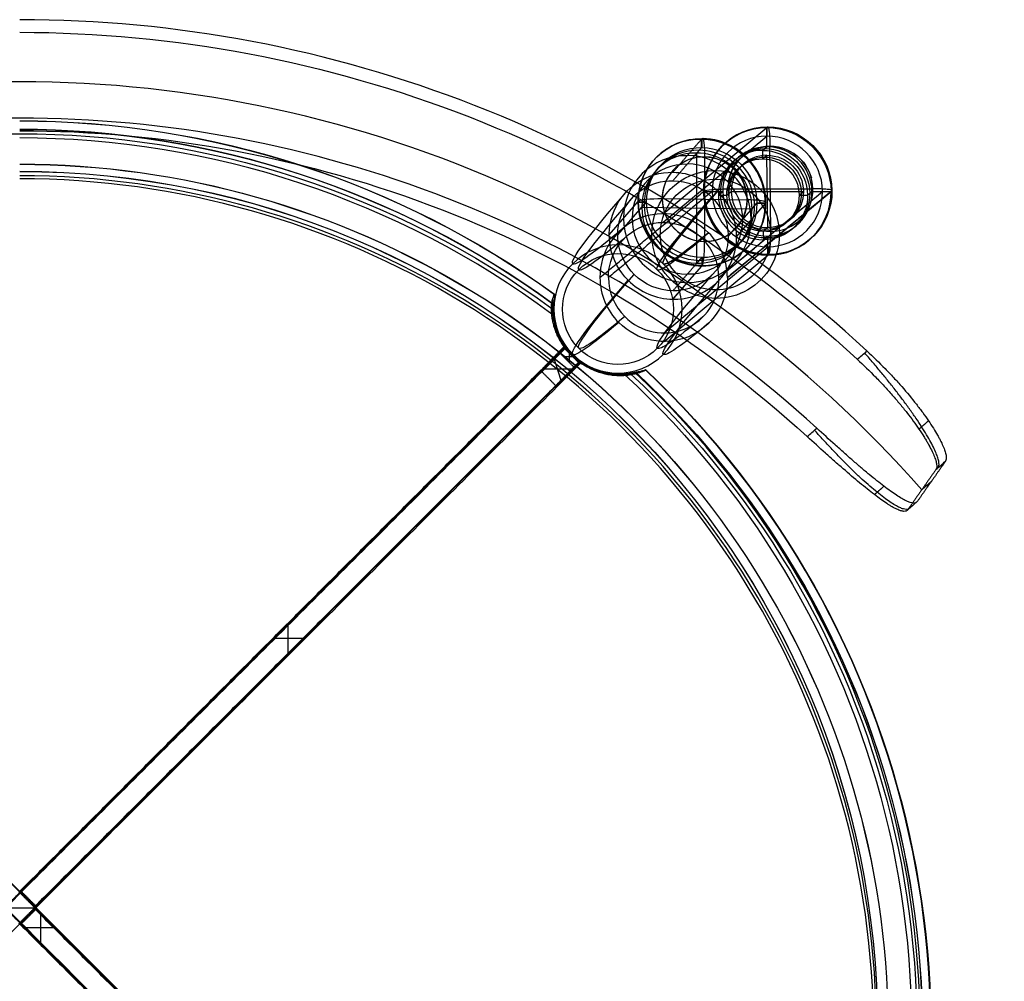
# Model space of a CAD drawing. Header units: millimetres. Extents: x -231 to 231, y -225 to 225.
# Tile 4 of 4: x 0 to 231, y 0 to 225. Entities that reach past the tile are written whole.
import ezdxf

# ---------------------------------------------------------------- set-up
doc = ezdxf.new("R2010")
doc.units = ezdxf.units.MM
doc.layers.add('Défaut', color=7, linetype='Continuous', true_color=0x000000)

msp = doc.modelspace()

# ---------------------------------------------------------------- linework, layer by layer
at = {"layer": 'Défaut'}
for p, q in [((150.64, 179.69, 243.34), (174.91, 199.87, 8.72)), ((175.1, 200.04, 6.73), (174.89, 199.87, 8.71)), ((174.94, 195.39, 8.33), (174.89, 199.87, 8.71)), ((174.91, 199.87, 8.72), (174.93, 197.88, 8.55)), ((150.65, 177.7, 243.18), (174.93, 197.88, 8.55)), ((159.54, 197.21, 736.98), (159.55, 195.23, 737.24)), ((159.68, 197.21, 736.97), (159.68, 195.23, 737.23)), ((158.56, 168.15, 730.76), (158.55, 193.93, 727.37)), ((173.91, 194.54, 18.24), (174.94, 195.39, 8.33)), ((173.91, 194.54, 18.24), (174.94, 195.39, 8.33)), ((173.91, 194.54, 18.24), (173.93, 192.54, 18.07)), ((175.85, 175.56, -0.34), (175.66, 195.49, 1.35)), ((160.35, 193.03, 743.53), (160.36, 173.2, 746.14)), ((173.93, 192.54, 18.07), (174.96, 193.4, 8.16)), ((175.12, 176.46, 6.72), (174.96, 193.4, 8.16)), ((160.32, 185.08, 3.92), (160.12, 184.91, 5.9)), ((160.12, 184.93, 5.9), (162.11, 184.93, 6.11)), ((160.12, 184.91, 5.9), (164.6, 184.92, 6.36)), ((163.57, 184.07, 16.27), (164.6, 184.92, 6.36)), ((163.7, 164.75, 243.41), (187.97, 184.93, 8.78)), ((165.56, 184.07, 16.48), (166.58, 184.92, 6.57)), ((165.69, 164.75, 243.62), (189.96, 184.93, 8.99)), ((165.69, 164.75, 243.62), (189.96, 184.93, 8.99)), ((165.81, 185.52, -0.52), (185.7, 185.53, 1.54)), ((166.58, 184.92, 6.57), (183.49, 184.94, 8.32)), ((182.47, 184.08, 18.23), (183.49, 184.94, 8.32)), ((184.46, 184.09, 18.44), (185.48, 184.94, 8.52)), ((185.48, 184.94, 8.52), (189.96, 184.94, 8.99)), ((187.97, 184.93, 8.78), (189.96, 184.93, 8.99)), ((190.17, 185.11, 7.01), (189.96, 184.94, 8.99)), ((138.04, 174.78, 681.48), (144.78, 182.56, 740.59)), ((140.02, 174.75, 681.26), (146.76, 182.53, 740.37)), ((144.89, 182.68, 741.58), (144.78, 182.55, 740.59)), ((144.78, 182.55, 740.59), (146.76, 182.52, 740.37)), ((144.78, 182.41, 740.61), (146.77, 182.4, 740.39)), ((145.64, 181.23, 730.52), (146.76, 182.52, 740.37)), ((150.42, 183.26, 745.95), (170.29, 182.97, 743.72)), ((163.57, 184.07, 16.27), (165.56, 184.07, 16.48)), ((165.86, 174.37, 678.36), (172.6, 182.15, 737.47)), ((167.85, 174.34, 678.14), (174.59, 182.12, 737.25)), ((171.48, 180.86, 727.62), (172.6, 182.15, 737.47)), ((172.6, 182.27, 737.46), (174.59, 182.26, 737.23)), ((172.6, 182.15, 737.47), (174.59, 182.12, 737.25)), ((174.7, 182.25, 738.23), (174.59, 182.12, 737.25)), ((182.47, 184.08, 18.23), (184.46, 184.09, 18.44)), ((145.64, 181.23, 730.52), (171.48, 180.86, 727.62)), ((174.1, 175.61, 16.63), (174.12, 173.61, 16.46)), ((174.12, 173.61, 16.46), (175.14, 174.47, 6.55)), ((175.19, 169.98, 6.17), (175.14, 174.47, 6.55)), ((150.88, 151.79, 240.97), (175.15, 171.98, 6.34)), ((175.15, 171.98, 6.34), (175.17, 169.98, 6.17)), ((150.9, 149.8, 240.8), (175.17, 169.98, 6.17)), ((159.69, 169.45, 740.62), (159.69, 167.46, 740.88)), ((159.81, 169.45, 740.6), (159.83, 167.46, 740.86)), ((175.39, 170.15, 4.19), (175.19, 169.98, 6.17)), ((175.39, 170.15, 4.19), (175.19, 169.98, 6.17)), ((152.94, 159.69, 681.77), (159.68, 167.46, 740.88)), ((163.7, 164.75, 243.41), (167.85, 168.2, 203.3)), ((-127.63, 148.47, 434.15), (141.08, -120.27, 434.15)), ((127.63, 148.47, 434.15), (0.18, 21.01, 434.15)), ((127.63, 148.43, 431.83), (131.16, 144.9, 431.83)), ((128.69, 144.87, 450.87), (128.69, 147.7, 450.82)), ((124.99, 146.1, 449.13), (126.72, 140.71, 446.66)), ((127.27, 146.29, 450.84), (130.1, 146.29, 450.84)), ((129.23, 146.5, 412.83), (129.56, 146.83, 450.83)), ((-131.16, 144.94, 434.21), (137.54, -123.8, 434.21)), ((131.16, 144.94, 434.21), (3.71, 17.47, 434.21)), ((122.36, 143.41, 445.45), (129.35, 143.41, 450.33)), ((213.47, 117.07, 728.99), (211.18, 115.06, 728.96)), ((212.62, 115.87, 720.14), (212.03, 116.27, 737.82)), ((62.84, 76.81, 446.06), (62.84, 83.88, 445.93)), ((59.3, 80.35, 445.99), (66.38, 80.35, 445.99)), ((3.71, 17.56, 439.06), (0.18, 21.09, 439.06)), ((1.88, 19.25, 431.06), (2.01, 19.39, 447.06)), ((-3.54, 17.24, 431.09), (3.54, 17.24, 431.09)), ((-3.54, 17.24, 431.09), (3.54, 17.24, 431.09)), ((0.18, 13.39, 423.13), (3.71, 16.92, 423.13)), ((2.01, 15.08, 415.13), (1.88, 15.22, 431.13)), ((4.96, 9.03, 447.24), (4.96, 16.1, 447.11)), ((6.84, 14.22, 447.15), (6.56, 13.94, 415.15)), ((1.42, 12.56, 447.18), (8.49, 12.56, 447.18)), ((3.3, 10.68, 447.21), (3.02, 10.4, 415.21))]:
    msp.add_line(p, q, dxfattribs=at)
at = {"layer": 'Défaut', "extrusion": (2.96266e-16, 0.052336, 0.99863)}
msp.add_arc((0, 108.54, 798.55), 292.14, 227.2349, 270, dxfattribs=at)
at = {"layer": 'Défaut', "extrusion": (-1.22471e-15, -0.052336, -0.99863)}
msp.add_arc((0, 108.54, -798.93), 289.16, 270, 312.7026, dxfattribs=at)
at = {"layer": 'Défaut', "extrusion": (0, -0.017452, -0.999848)}
for centre, radius, start, end in [((0, 19.15, -433.74), 210.06, 233.6144, 306.3856), ((0, 19.15, -410.76), 203.34, 270, 35.5133), ((0, 19.15, -408.76), 203.34, 270, 35.5007), ((0, 19.15, -433.71), 210.06, 312.9457, 90)]:
    msp.add_arc(centre, radius, start, end, dxfattribs=at)
at = {"layer": 'Défaut', "extrusion": (6.30809e-17, 0.052336, 0.99863)}
msp.add_arc((0, 108.54, 734.15), 280.97, 221.2635, 318.7365, dxfattribs=at)
at = {"layer": 'Défaut', "extrusion": (-7.04298e-16, 0.052336, 0.99863)}
msp.add_arc((0, 108.54, 669.58), 275.82, 270, 312.5768, dxfattribs=at)
at = {"layer": 'Défaut', "extrusion": (1.39349e-16, 0.052336, 0.99863)}
msp.add_arc((0, 108.54, 669.58), 275.82, 227.4232, 270, dxfattribs=at)
at = {"layer": 'Défaut', "extrusion": (5.63959e-15, -0.017452, -0.999848)}
msp.add_arc((0, 19.15, -418.76), 213.34, 270.0001, 305.9439, dxfattribs=at)
at = {"layer": 'Défaut', "extrusion": (-1, 0, 0)}
msp.add_arc((-191.47, 415.48), 10, 176, 181, dxfattribs=at)
at = {"layer": 'Défaut', "extrusion": (6.64399e-16, -0.017452, -0.999848)}
msp.add_arc((0, 19.15, -419.63), 213.3, 270, 305.9448, dxfattribs=at)
at = {"layer": 'Défaut', "extrusion": (-4.87457e-16, -0.017452, -0.999848)}
msp.add_arc((0, 19.15, -418.76), 211.34, 270.0001, 306.2192, dxfattribs=at)
at = {"layer": 'Défaut', "extrusion": (6.93889e-17, -0.017452, -0.999848)}
msp.add_arc((0, 19.15, -419.45), 211.31, 270, 306.2207, dxfattribs=at)
at = {"layer": 'Défaut', "extrusion": (7.60742e-33, 0.017452, 0.999848)}
msp.add_arc((0, 19.15, 448.2), 210.8, 233.7805, 270, dxfattribs=at)
at = {"layer": 'Défaut', "extrusion": (6.45317e-16, -0.052336, -0.99863)}
msp.add_arc((0, 108.54, -669.95), 272.85, 270, 312.5103, dxfattribs=at)
at = {"layer": 'Défaut', "extrusion": (0.102528, 0.085245, -0.991071)}
for centre, radius, start, end in [((30.29, 251.56, 26.33), 15, 219.4348, 39.4348), ((30.29, 251.56, 26.33), 15, 309.4886, 129.4886), ((30.29, 251.56, 28.33), 15, 219.4348, 39.4348), ((30.29, 251.56, 26.33), 15, 39.4348, 219.4348), ((30.29, 251.56, 28.33), 15, 39.4348, 219.4348), ((30.29, 251.56, 21.33), 10.5, 219.4348, 39.4348), ((30.29, 251.56, 33.33), 10, 319.848, 39.4348), ((30.29, 251.56, 16.33), 10.5, 39.4348, 219.4348), ((30.29, 251.56, 21.33), 10.5, 39.4348, 219.4348), ((30.29, 251.56, 33.33), 10, 39.4348, 114.4927), ((30.29, 251.56, 16.33), 8.5, 219.4348, 39.4348), ((30.29, 251.56, 21.33), 8.5, 219.4348, 39.4348), ((30.29, 251.56, 16.33), 8.5, 39.4348, 219.4348), ((30.29, 251.56, 21.33), 8.5, 39.4348, 219.4348), ((30.29, 251.56, 26.33), 8.5, 39.4348, 219.4348), ((30.29, 251.56, -91.67), 15, 309.4886, 129.4886), ((30.29, 251.56, -91.72), 13, 309.4886, 129.4886), ((30.29, 251.56, -210.41), 13, 309.4886, 84.6895), ((30.29, 251.56, -92.15), 15, 129.4886, 309.4886), ((30.29, 251.56, -92.14), 13, 129.4886, 309.4886), ((30.29, 251.56, -210.41), 15, 129.4886, 264.6895)]:
    msp.add_arc(centre, radius, start, end, dxfattribs=at)
at = {"layer": 'Défaut', "extrusion": (-0.102528, -0.085245, 0.991071)}
for centre, radius, start, end in [((-30.29, 251.56, -27.33), 15, 140.5652, 320.5652), ((-30.29, 251.56, -26.33), 13, 50.5114, 230.5114), ((-30.29, 251.56, -27.33), 15, 320.5652, 140.5652), ((-30.29, 251.56, -16.33), 10.5, 140.5652, 320.5652), ((-30.29, 251.56, -26.33), 10.5, 140.5652, 320.5652), ((-30.29, 251.56, -33.33), 10, 140.5652, 320.5652), ((-30.29, 251.56, -26.33), 10.5, 320.5652, 140.5652), ((-30.29, 251.56, -33.33), 10, 320.5652, 140.5652), ((-30.29, 251.56, -26.33), 8.5, 140.5652, 320.5652), ((-30.29, 251.56, -26.33), 15, 230.5114, 50.5114), ((-30.29, 251.56, -26.33), 13, 230.5114, 50.5114), ((-30.29, 251.56, 210.41), 15, 95.3105, 230.5114), ((-30.29, 251.56, 210.41), 15, 50.5114, 95.3105), ((-30.29, 251.56, 210.41), 13, 50.5114, 95.3105), ((-30.29, 251.56, 210.41), 15, 230.5114, 275.3105), ((-30.29, 251.56, 210.41), 13, 230.5114, 275.3105), ((-30.29, 251.56, 210.41), 13, 275.3105, 50.5114)]:
    msp.add_arc(centre, radius, start, end, dxfattribs=at)
at = {"layer": 'Défaut', "extrusion": (-0.994683, -0.000935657, -0.102982)}
msp.add_arc((-194.9, -11.78, -175.05), 5, 175.1155, 265.1155, dxfattribs=at)
at = {"layer": 'Défaut', "extrusion": (-8.40112e-16, 0.017452, 0.999848)}
msp.add_arc((0, 19.15, 448.02), 208.81, 233.3762, 270, dxfattribs=at)
at = {"layer": 'Défaut', "extrusion": (0.112348, 0.129561, 0.985186)}
for centre, radius, start, end in [((-1.19, -112.06, 769.54), 15, 310.5273, 130.5273), ((-1.19, -112.06, 769.54), 15, 130.5273, 310.5273), ((-1.19, -112.06, 770.54), 15, 130.5273, 310.5273), ((-1.19, -112.06, 759.54), 13, 310.5273, 130.5273), ((-1.19, -112.06, 764.54), 13, 310.5273, 130.5273), ((-1.19, -112.06, 759.54), 13, 130.5273, 310.5273), ((-1.19, -112.06, 764.54), 13, 130.5273, 310.5273), ((-1.19, -112.06, 739.39), 15, 310.5071, 130.5071), ((-1.19, -112.06, 739.41), 13, 310.5071, 130.5071), ((-1.19, -112.06, 775.54), 10, 310.5273, 130.5273), ((-1.19, -112.06, 775.54), 10, 310.5273, 120.5283), ((-1.19, -112.06, 739.96), 13, 130.5071, 310.5071), ((-1.19, -112.06, 740.03), 15, 130.5071, 310.5071), ((-1.19, -112.06, 775.54), 10, 130.5273, 310.5273), ((-1.19, -112.06, 709.54), 15, 130.5071, 265.8733), ((-1.19, -112.06, 709.54), 15, 85.8733, 130.5071)]:
    msp.add_arc(centre, radius, start, end, dxfattribs=at)
at = {"layer": 'Défaut', "extrusion": (-0.112348, -0.129561, -0.985186)}
for centre, radius, start, end in [((1.19, -112.06, -769.54), 15, 49.4929, 229.4929), ((1.19, -112.06, -770.04), 15, 49.4727, 229.4727), ((1.19, -112.06, -770.54), 15, 49.4727, 229.4727), ((1.19, -112.06, -769.54), 15, 229.4929, 49.4929), ((1.19, -112.06, -770.04), 15, 229.4727, 49.4727), ((1.19, -112.06, -769.54), 13, 49.4929, 229.4929), ((1.19, -112.06, -769.54), 13, 49.4727, 229.4727), ((1.19, -112.06, -769.54), 13, 229.4727, 49.4727), ((1.19, -112.06, -769.54), 13, 229.4929, 49.4929), ((1.19, -112.06, -775.54), 10, 229.4727, 49.4727), ((1.19, -112.06, -709.54), 15, 94.1267, 229.4929), ((1.19, -112.06, -709.54), 15, 229.4929, 274.1267), ((1.19, -112.06, -709.54), 13, 94.1267, 229.4929), ((1.19, -112.06, -709.54), 13, 229.4929, 274.1267), ((1.19, -112.06, -709.54), 13, 274.1267, 49.4929), ((1.19, -112.06, -709.54), 13, 49.4929, 94.1267)]:
    msp.add_arc(centre, radius, start, end, dxfattribs=at)
at = {"layer": 'Défaut', "extrusion": (0.993669, -0.014298, -0.111435)}
msp.add_arc((194.66, 751.5, 73.72), 5, 352.4631, 82.4631, dxfattribs=at)
at = {"layer": 'Défaut', "extrusion": (-1.64722e-25, -0.017452, -0.999848)}
msp.add_arc((0, 19.15, -457.33), 200.84, 270, 90, dxfattribs=at)
at = {"layer": 'Défaut', "extrusion": (-9.88331e-26, -0.017452, -0.999848)}
msp.add_arc((0, 19.15, -455.33), 200.84, 270, 90, dxfattribs=at)
at = {"layer": 'Défaut', "extrusion": (-5.55056e-17, 0.017452, 0.999848)}
msp.add_arc((0, 19.15, 411.24), 200.6, 145.0444, 270, dxfattribs=at)
at = {"layer": 'Défaut', "extrusion": (1.56812e-16, 0.017452, 0.999848)}
msp.add_arc((0, 19.15, 409.36), 199.92, 145.1561, 270, dxfattribs=at)
at = {"layer": 'Défaut', "extrusion": (-0.707107, 0.706999, -0.012341)}
for centre, radius, start, end in [((-1651.18, 433.48, 21.88), 1440.84, 360, 9.84924), ((-1651.18, 433.48, 6.88), 1425.84, 0.02897, 9.84924), ((-1651.18, 433.48, 19.88), 1440.84, 360, 9.84924), ((-1651.18, 433.48, 6.88), 1427.84, 0, 9.84924), ((-1651.18, 433.48, 6.88), 1427.84, 0.26335, 9.84924), ((-1651.18, 433.48, 21.88), 1440.84, 352.37005, 360), ((-1651.18, 433.48, 6.88), 1425.84, 352.37005, 359.8088), ((-1651.18, 433.48, 19.88), 1440.84, 352.37005, 360), ((-1651.18, 433.48, 6.88), 1427.84, 352.37005, 360), ((-1651.18, 433.48, 6.88), 1427.84, 352.37005, 359.97034), ((-1651.18, 433.48, 6.88), 1427.84, 360, 0.26335), ((-1651.18, 433.48, 6.88), 1427.84, 359.97262, 360), ((-1651.18, 433.48, 6.88), 1425.84, 360, 0.01453), ((-1651.18, 433.48, 6.88), 1425.84, 359.80132, 360), ((-1651.18, 433.48, 6.88), 1455.84, 0, 9.84924), ((-1651.18, 433.48, 6.88), 1453.84, 0, 9.84924), ((-1651.18, 433.48, -6.12), 1440.84, 360, 9.84924), ((-1651.18, 433.48, -8.12), 1440.84, 360, 9.84924), ((-1651.18, 433.48, 6.88), 1453.84, 352.37005, 360), ((-1651.18, 433.48, -6.12), 1440.84, 352.37005, 360), ((-1651.18, 433.48, 6.88), 1455.84, 352.37005, 360), ((-1651.18, 433.48, -8.12), 1440.84, 352.37005, 360), ((-1651.18, 434.52, 6.87), 1456.34, 0.70094, 0.78477), ((-1651.18, 434.43, 6.87), 1456.34, 358.89971, 358.97889)]:
    msp.add_arc(centre, radius, start, end, dxfattribs=at)
at = {"layer": 'Défaut', "extrusion": (0.707107, -0.706999, 0.012341)}
for start, end in [(170.15076, 180), (180, 187.62995)]:
    msp.add_arc((1651.18, 433.48, -6.88), 1425.84, start, end, dxfattribs=at)
at = {"layer": 'Défaut', "extrusion": (0.009706, -0.99636, -0.084695)}
msp.add_arc((167.09, -11.12, -183.19), 5, 185.9323, 275.9323, dxfattribs=at)
at = {"layer": 'Défaut', "extrusion": (-0.009706, 0.99636, 0.084695)}
msp.add_arc((-186.99, -9.06, 183.19), 5, 174.0677, 264.0677, dxfattribs=at)
at = {"layer": 'Défaut', "extrusion": (-0.000351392, 0.991468, -0.130347)}
msp.add_arc((-149.92, 758.49, 84.41), 5, 6.4533, 96.4533, dxfattribs=at)
at = {"layer": 'Défaut', "extrusion": (0.000351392, -0.991468, 0.130347)}
msp.add_arc((169.8, 756.25, -84.41), 5, 353.5467, 83.5467, dxfattribs=at)
at = {"layer": 'Défaut', "extrusion": (0.994683, 0.000935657, 0.102982)}
msp.add_arc((174.97, -13.48, 175.05), 5, 184.8845, 274.8845, dxfattribs=at)
at = {"layer": 'Défaut', "extrusion": (-0.008727, 0.008726, 0.999924)}
for centre, radius, start, end in [((143.85, 153.62, 433.48), 15, 45.0065, 225.0065), ((143.85, 153.62, 433.48), 15, 225.0065, 45.0065), ((143.86, 153.61, 434.48), 15.5, 171.7912, 180.5853), ((143.86, 153.61, 434.48), 15.5, 280.0886, 288.8827)]:
    msp.add_arc(centre, radius, start, end, dxfattribs=at)
at = {"layer": 'Défaut', "extrusion": (-0.993669, 0.014298, 0.111435)}
msp.add_arc((-174.83, 754.12, -73.72), 5, 7.5369, 97.5369, dxfattribs=at)
at = {"layer": 'Défaut', "extrusion": (0.008727, -0.008726, -0.999924)}
for start, end in [(314.9935, 134.9935), (134.9935, 314.9935)]:
    msp.add_arc((-143.85, 153.62, -433.48), 13, start, end, dxfattribs=at)
at = {"layer": 'Défaut', "extrusion": (-1.1932e-12, -0.017452, -0.999848)}
msp.add_arc((0, 19.15, -418.76), 213.34, 313.4014, 90, dxfattribs=at)
at = {"layer": 'Défaut', "extrusion": (2.42861e-17, 0.017452, 0.999848)}
msp.add_arc((0, 19.15, 419.63), 213.3, 90, 226.6006, dxfattribs=at)
at = {"layer": 'Défaut', "extrusion": (2.35922e-16, 0.017452, 0.999848)}
msp.add_arc((0, 19.15, 448.2), 210.8, 90, 226.8952, dxfattribs=at)
at = {"layer": 'Défaut', "extrusion": (5.65005e-17, -0.017452, -0.999848)}
msp.add_arc((0, 19.15, -419.45), 211.31, 313.1237, 90, dxfattribs=at)
at = {"layer": 'Défaut', "extrusion": (-4.66067e-13, -0.017452, -0.999848)}
msp.add_arc((0, 19.15, -418.76), 211.34, 313.126, 90, dxfattribs=at)
at = {"layer": 'Défaut', "extrusion": (2.53451e-17, -0.017452, -0.999848)}
msp.add_arc((0, 19.15, -448.02), 208.81, 312.7005, 90, dxfattribs=at)
at = {"layer": 'Défaut'}
for points, degree in [([(175.1, 200.04, 6.73), (175, 199.96, 7.72), (174.89, 199.87, 8.71)], 2), ([(152.94, 189.43, 677.85), (156.31, 193.32, 707.41), (159.68, 197.21, 736.97)], 2), ([(159.68, 197.21, 736.97), (159.73, 197.27, 737.46), (159.79, 197.34, 737.95)], 2), ([(159.68, 195.23, 737.23), (156.31, 191.34, 707.67), (152.94, 187.45, 678.11)], 2), ([(158.55, 193.93, 727.37), (159.12, 194.58, 732.3), (159.68, 195.23, 737.23)], 2), ([(174.94, 195.39, 8.33), (174.43, 194.96, 13.29), (173.91, 194.54, 18.24)], 2), ([(173.93, 192.54, 18.07), (174.44, 192.97, 13.12), (174.96, 193.4, 8.16)], 2), ([(135.85, 164.75, 240.53), (147.98, 174.84, 123.21), (160.12, 184.93, 5.9)], 2), ([(162.11, 184.93, 6.11), (149.97, 174.84, 123.42), (137.84, 164.75, 240.74)], 2), ([(163.7, 164.75, 243.41), (175.83, 174.84, 126.1), (187.97, 184.93, 8.78)], 2), ([(189.96, 184.93, 8.99), (177.82, 174.84, 126.3), (165.69, 164.75, 243.62)], 2), ([(175.12, 176.46, 6.72), (174.61, 176.03, 11.68), (174.1, 175.61, 16.63)], 2), ([(174.12, 173.61, 16.46), (174.63, 174.04, 11.51), (175.14, 174.47, 6.55)], 2), ([(152.94, 161.67, 681.5), (156.31, 165.56, 711.06), (159.68, 169.45, 740.62)], 2), ([(159.69, 169.45, 740.62), (159.13, 168.8, 735.69), (158.56, 168.15, 730.76)], 2), ([(175.19, 169.98, 6.17), (175.29, 170.07, 5.18), (175.39, 170.15, 4.19)], 2), ([(159.68, 167.46, 740.88), (156.31, 163.58, 711.32), (152.94, 159.69, 681.77)], 2), ([(159.8, 167.59, 741.86), (159.74, 167.53, 741.37), (159.69, 167.46, 740.88)], 2), ([(124.56, 158.72, 445.5), (124.6, 159.03, 441.74), (124.66, 159.32, 437.97), (124.74, 159.61, 434.21)], 3), ([(124.74, 159.61, 434.21), (124.86, 160.04, 428.44), (125.02, 160.45, 422.66), (125.21, 160.84, 416.88)], 3), ([(125.21, 160.84, 416.88), (125.22, 160.85, 416.59), (125.22, 160.86, 416.3), (125.23, 160.85, 416.01)], 3), ([(124.58, 157.24, 434.23), (124.55, 156.92, 437.94), (124.54, 156.59, 441.66), (124.57, 156.23, 445.37)], 3), ([(124.58, 157.24, 434.23), (124.62, 157.73, 428.41), (124.72, 158.19, 422.58), (124.86, 158.62, 416.75)], 3), ([(124.86, 158.62, 416.75), (124.87, 158.64, 416.52), (124.87, 158.64, 416.28), (124.87, 158.64, 416.05)], 3), ([(127.63, 148.1, 412.81), (-6.73, 13.77, 415.15), (-141.08, -120.56, 417.5)], 2), ([(126.21, 147.35, 450.82), (126.92, 148.06, 450.81), (127.63, 148.76, 450.8)], 2), ([(127.63, 148.76, 450.8), (129.39, 147, 450.83), (131.16, 145.23, 450.86)], 2), ([(127.63, 148.76, 450.8), (127.63, 148.43, 431.8), (127.63, 148.1, 412.81)], 2), ([(127.63, 148.1, 412.81), (129.39, 146.33, 412.84), (131.16, 144.57, 412.87)], 2), ([(196.11, 145.63, 792.39), (196.86, 146.28, 792.23), (197.61, 146.93, 792.07), (198.36, 147.58, 791.91)], 3), ([(121.97, 143, 444.9), (124.09, 145.18, 447.86), (126.21, 147.35, 450.82)], 2), ([(129.75, 143.81, 450.89), (127.98, 145.58, 450.86), (126.21, 147.35, 450.82)], 2), ([(-137.54, -124.09, 417.56), (-3.19, 10.24, 415.21), (131.16, 144.57, 412.87)], 2), ([(-121.97, 143, 444.9), (6.73, 14.33, 447.15), (135.42, -114.34, 449.39)], 2), ([(0.18, 21.23, 447.03), (61.07, 82.12, 445.96), (121.97, 143, 444.9)], 2), ([(121.97, 143, 444.9), (123.74, 141.23, 444.93), (125.5, 139.47, 444.96)], 2), ([(125.5, 139.47, 444.96), (127.62, 141.64, 447.92), (129.75, 143.81, 450.89)], 2), ([(131.16, 145.23, 450.86), (130.45, 144.52, 450.87), (129.75, 143.81, 450.89)], 2), ([(131.16, 144.57, 412.87), (131.16, 144.9, 431.86), (131.16, 145.23, 450.86)], 2), ([(146.55, 143.13, 417.19), (146.09, 142.98, 422.98), (145.61, 142.84, 428.76), (145.09, 142.73, 434.54)], 3), ([(146.58, 143.14, 416.32), (146.59, 143.14, 416.61), (146.58, 143.14, 416.9), (146.55, 143.13, 417.19)], 3), ([(141.61, 142.1, 445.61), (142.02, 142.09, 441.92), (142.42, 142.11, 438.22), (142.79, 142.14, 434.52)], 3), ([(144.44, 142.38, 417.03), (143.93, 142.27, 422.86), (143.38, 142.18, 428.7), (142.79, 142.14, 434.52)], 3), ([(145.09, 142.73, 434.54), (144.76, 142.66, 438.28), (144.41, 142.6, 442.03), (144.05, 142.56, 445.78)], 3), ([(144.47, 142.38, 416.33), (144.47, 142.39, 416.57), (144.46, 142.39, 416.8), (144.44, 142.38, 417.03)], 3), ([(-125.5, 139.47, 444.96), (3.19, 10.79, 447.21), (131.88, -117.88, 449.45)], 2), ([(125.5, 139.47, 444.96), (64.61, 78.58, 446.02), (3.71, 17.7, 447.09)], 2), ([(184.37, 127.53, 664.19), (185.12, 128.18, 664.03), (185.87, 128.84, 663.87), (186.62, 129.49, 663.71)], 3), ([(216.75, 121.75, 763.27), (213.45, 117.04, 728.74), (210.14, 112.33, 694.21)], 2), ([(214.51, 119.81, 763.74), (211.21, 115.1, 729.22), (207.91, 110.39, 694.69)], 2), ([(-3.71, 17.06, 431.1), (-1.77, 19.01, 431.06), (0.18, 20.95, 431.03)], 2), ([(3.71, 17.06, 431.1), (1.77, 19.01, 431.06), (-0.18, 20.95, 431.03)], 2), ([(3.71, 17.7, 447.09), (1.95, 19.46, 447.06), (0.18, 21.23, 447.03)], 2), ([(0.18, 20.95, 431.03), (0.18, 21.09, 439.03), (0.18, 21.23, 447.03)], 2), ([(3.71, 17.42, 431.09), (1.95, 19.18, 431.06), (0.18, 20.95, 431.03)], 2), ([(0.18, 13.53, 431.16), (-1.77, 15.47, 431.12), (-3.71, 17.42, 431.09)], 2), ([(-0.18, 13.53, 431.16), (1.77, 15.47, 431.12), (3.71, 17.42, 431.09)], 2), ([(3.71, 17.06, 431.1), (1.95, 15.29, 431.13), (0.18, 13.53, 431.16)], 2), ([(3.71, 16.78, 415.1), (1.95, 15.01, 415.13), (0.18, 13.25, 415.16)], 2), ([(3.71, 17.42, 431.09), (3.71, 17.56, 439.09), (3.71, 17.7, 447.09)], 2), ([(3.71, 16.78, 415.1), (3.71, 16.92, 423.1), (3.71, 17.06, 431.1)], 2), ([(141.08, -120.56, 417.5), (72.39, -51.89, 416.3), (3.71, 16.78, 415.1)], 2), ([(0.18, 13.25, 415.16), (0.18, 13.39, 423.16), (0.18, 13.53, 431.16)], 2), ([(0.18, 13.25, 415.16), (68.86, -55.42, 416.36), (137.54, -124.09, 417.56)], 2)]:
    msp.add_open_spline(points, degree=degree, dxfattribs=at)
for points, knots in [([(125.23, 160.85, 416.01), (125.23, 160.85, 415.82), (125.23, 160.84, 415.62), (125.23, 160.78, 414.95), (125.22, 160.7, 414.48), (125.19, 160.47, 413.54), (125.16, 160.32, 413.08), (125.11, 159.94, 412.19), (125.08, 159.72, 411.76), (125.04, 159.33, 411.15), (125.03, 159.2, 410.96), (125, 158.91, 410.57), (124.99, 158.75, 410.38), (124.96, 158.27, 409.84), (124.95, 157.93, 409.51), (124.95, 157.18, 408.9), (124.97, 156.79, 408.62), (125.03, 155.96, 408.12), (125.08, 155.53, 407.9), (125.21, 154.66, 407.52), (125.3, 154.21, 407.36), (125.46, 153.54, 407.15), (125.52, 153.31, 407.09), (125.66, 152.86, 406.97), (125.73, 152.64, 406.92), (126.1, 151.53, 406.68), (126.49, 150.66, 406.56), (127.18, 149.41, 406.45), (127.44, 149, 406.42), (127.98, 148.2, 406.38), (128.27, 147.82, 406.37), (128.89, 147.08, 406.35), (129.21, 146.72, 406.35), (129.55, 146.38, 406.35)], [-45.380612, -45.380612, -45.380612, -45.380612, -44.802882, -44.802882, -43.357627, -43.357627, -41.912373, -41.912373, -40.467119, -40.467119, -39.744492, -39.744492, -39.021865, -39.021865, -37.57661, -37.57661, -36.131356, -36.131356, -34.686102, -34.686102, -33.240848, -33.240848, -32.51822, -32.51822, -31.795593, -31.795593, -28.905085, -28.905085, -27.459831, -27.459831, -26.014576, -26.014576, -24.55142, -24.55142, -24.55142, -24.55142]), ([(129.04, 146.71, 454.35), (128.82, 146.92, 454.33), (128.61, 147.15, 454.32), (128.14, 147.67, 454.27), (127.9, 147.98, 454.24), (127.42, 148.6, 454.15), (127.19, 148.93, 454.11), (126.55, 149.92, 453.93), (126.18, 150.6, 453.78), (125.71, 151.64, 453.48), (125.57, 151.99, 453.36), (125.31, 152.69, 453.1), (125.19, 153.05, 452.95), (124.99, 153.74, 452.62), (124.91, 154.08, 452.44), (124.77, 154.74, 452.03), (124.71, 155.07, 451.81), (124.57, 156, 451.08), (124.53, 156.56, 450.52), (124.5, 157.27, 449.58), (124.5, 157.49, 449.24), (124.5, 157.88, 448.54), (124.51, 158.05, 448.19), (124.52, 158.33, 447.45), (124.53, 158.44, 447.07), (124.55, 158.62, 446.29), (124.55, 158.68, 445.89), (124.56, 158.72, 445.5)], [-17.588855, -17.588855, -17.588855, -17.588855, -16.652554, -16.652554, -15.463086, -15.463086, -14.273617, -14.273617, -11.894681, -11.894681, -10.705213, -10.705213, -9.515745, -9.515745, -8.326277, -8.326277, -7.136809, -7.136809, -4.757872, -4.757872, -3.568404, -3.568404, -2.378936, -2.378936, -1.189468, -1.189468, 0, 0, 0, 0]), ([(129.51, 146.37, 408.36), (129.27, 146.61, 408.36), (129.05, 146.85, 408.36), (128.56, 147.41, 408.38), (128.3, 147.73, 408.39), (127.81, 148.38, 408.42), (127.58, 148.71, 408.44), (126.93, 149.73, 408.52), (126.56, 150.43, 408.61), (126.08, 151.53, 408.81), (125.93, 151.9, 408.9), (125.67, 152.65, 409.1), (125.55, 153.02, 409.22), (125.35, 153.76, 409.49), (125.27, 154.13, 409.65), (125.13, 154.84, 410.02), (125.07, 155.19, 410.23), (124.98, 155.86, 410.69), (124.95, 156.17, 410.95), (124.91, 156.76, 411.51), (124.9, 157.04, 411.82), (124.88, 157.52, 412.47), (124.88, 157.73, 412.82), (124.88, 158.1, 413.55), (124.88, 158.25, 413.93), (124.88, 158.48, 414.72), (124.88, 158.56, 415.11), (124.88, 158.62, 415.7), (124.88, 158.63, 415.87), (124.87, 158.64, 416.05)], [-18.109105, -18.109105, -18.109105, -18.109105, -17.101902, -17.101902, -15.880338, -15.880338, -14.658773, -14.658773, -12.215644, -12.215644, -10.99408, -10.99408, -9.772515, -9.772515, -8.550951, -8.550951, -7.329387, -7.329387, -6.107822, -6.107822, -4.886258, -4.886258, -3.664693, -3.664693, -2.443129, -2.443129, -1.221564, -1.221564, -0.694086, -0.694086, -0.694086, -0.694086]), ([(124.57, 156.23, 445.37), (124.57, 156.17, 446.01), (124.58, 156.01, 446.63), (124.63, 155.62, 447.52), (124.65, 155.47, 447.81), (124.7, 155.13, 448.35), (124.73, 154.94, 448.6), (124.8, 154.52, 449.09), (124.85, 154.3, 449.32), (124.96, 153.83, 449.75), (125.03, 153.58, 449.94), (125.17, 153.07, 450.3), (125.26, 152.81, 450.47), (125.45, 152.27, 450.77), (125.55, 151.99, 450.91), (125.89, 151.17, 451.28), (126.16, 150.62, 451.47), (126.76, 149.53, 451.78), (127.11, 148.99, 451.9), (127.86, 147.97, 452.08), (128.26, 147.48, 452.14), (128.81, 146.9, 452.2), (128.92, 146.78, 452.21), (129.04, 146.67, 452.22)], [-30.885888, -30.885888, -30.885888, -30.885888, -28.95552, -28.95552, -27.990336, -27.990336, -27.025152, -27.025152, -26.059968, -26.059968, -25.094784, -25.094784, -24.1296, -24.1296, -23.164416, -23.164416, -21.234048, -21.234048, -19.30368, -19.30368, -17.373312, -17.373312, -16.881492, -16.881492, -16.881492, -16.881492]), ([(198.36, 147.58, 791.91), (199.83, 146.23, 791.98), (201.24, 144.85, 791.86), (203.28, 142.76, 791.41), (203.95, 142.06, 791.21), (205.26, 140.64, 790.72), (205.9, 139.93, 790.42), (207.74, 137.83, 789.41), (208.88, 136.46, 788.56), (210.19, 134.78, 787.3), (210.44, 134.45, 787.03), (210.94, 133.79, 786.48), (211.19, 133.46, 786.19), (211.9, 132.49, 785.31), (212.34, 131.86, 784.68), (213.59, 130.04, 782.71), (214.3, 128.91, 781.26), (215.04, 127.6, 779.27), (215.18, 127.34, 778.87), (215.45, 126.84, 778.05), (215.58, 126.6, 777.63), (215.92, 125.9, 776.37), (216.12, 125.47, 775.51), (216.46, 124.65, 773.75), (216.6, 124.28, 772.84), (216.81, 123.58, 771), (216.88, 123.27, 770.05), (216.99, 122.43, 767.18), (216.93, 122.02, 765.24), (216.75, 121.75, 763.27)], [0, 0, 0, 0, 5.951684, 5.951684, 8.927526, 8.927526, 11.903368, 11.903368, 17.855052, 17.855052, 19.342973, 19.342973, 20.830894, 20.830894, 23.806736, 23.806736, 29.75842, 29.75842, 31.246341, 31.246341, 32.734262, 32.734262, 35.710104, 35.710104, 38.685947, 38.685947, 41.661789, 41.661789, 47.613473, 47.613473, 47.613473, 47.613473]), ([(144.05, 142.56, 445.78), (144.01, 142.56, 446.17), (143.94, 142.54, 446.56), (143.76, 142.51, 447.33), (143.64, 142.49, 447.72), (143.21, 142.4, 448.82), (142.82, 142.33, 449.51), (141.85, 142.2, 450.77), (141.28, 142.15, 451.32), (140.32, 142.12, 452.03), (139.99, 142.12, 452.25), (139.3, 142.15, 452.64), (138.95, 142.17, 452.82), (138.23, 142.24, 453.14), (137.85, 142.29, 453.28), (137.11, 142.42, 453.53), (136.74, 142.49, 453.64), (135.62, 142.77, 453.92), (134.88, 143.01, 454.05), (133.79, 143.46, 454.2), (133.43, 143.62, 454.24), (132.72, 143.97, 454.31), (132.38, 144.16, 454.33), (131.7, 144.57, 454.37), (131.37, 144.79, 454.38), (130.72, 145.24, 454.39), (130.41, 145.49, 454.39), (129.73, 146.05, 454.38), (129.38, 146.37, 454.37), (129.04, 146.71, 454.35)], [0, 0, 0, 0, 1.189468, 1.189468, 2.378936, 2.378936, 4.757872, 4.757872, 7.136809, 7.136809, 8.326277, 8.326277, 9.515745, 9.515745, 10.705213, 10.705213, 11.894681, 11.894681, 14.273617, 14.273617, 15.463086, 15.463086, 16.652554, 16.652554, 17.842022, 17.842022, 19.03149, 19.03149, 20.474125, 20.474125, 20.474125, 20.474125]), ([(129.04, 146.67, 452.22), (129.15, 146.56, 452.23), (129.26, 146.45, 452.23), (129.61, 146.12, 452.25), (129.85, 145.91, 452.26), (130.6, 145.29, 452.27), (131.11, 144.91, 452.26), (132.19, 144.22, 452.2), (132.74, 143.91, 452.15), (133.61, 143.5, 452.04), (133.9, 143.37, 451.99), (134.49, 143.13, 451.88), (134.78, 143.02, 451.82), (135.67, 142.72, 451.61), (136.26, 142.56, 451.43), (137.15, 142.37, 451.08), (137.44, 142.32, 450.95), (138.01, 142.23, 450.66), (138.29, 142.19, 450.5), (138.82, 142.13, 450.15), (139.09, 142.11, 449.95), (139.58, 142.09, 449.54), (139.81, 142.08, 449.32), (140.24, 142.07, 448.84), (140.44, 142.07, 448.58), (140.8, 142.08, 448.04), (140.95, 142.08, 447.76), (141.22, 142.09, 447.18), (141.33, 142.1, 446.87), (141.51, 142.1, 446.25), (141.57, 142.11, 445.93), (141.61, 142.1, 445.61)], [-16.881492, -16.881492, -16.881492, -16.881492, -16.408128, -16.408128, -15.442944, -15.442944, -13.512576, -13.512576, -11.582208, -11.582208, -10.617024, -10.617024, -9.65184, -9.65184, -7.721472, -7.721472, -6.756288, -6.756288, -5.791104, -5.791104, -4.82592, -4.82592, -3.860736, -3.860736, -2.895552, -2.895552, -1.930368, -1.930368, -0.965184, -0.965184, 0, 0, 0, 0]), ([(144.47, 142.38, 416.33), (144.47, 142.38, 416.16), (144.46, 142.38, 415.98), (144.41, 142.36, 415.4), (144.34, 142.34, 415), (144.13, 142.29, 414.21), (143.99, 142.25, 413.83), (143.65, 142.17, 413.1), (143.45, 142.13, 412.74), (142.98, 142.04, 412.08), (142.71, 141.99, 411.77), (142.14, 141.92, 411.2), (141.83, 141.89, 410.93), (141.16, 141.84, 410.46), (140.82, 141.83, 410.24), (140.1, 141.83, 409.87), (139.72, 141.84, 409.7), (138.58, 141.92, 409.26), (137.8, 142.04, 409.06), (136.64, 142.31, 408.82), (136.24, 142.41, 408.76), (135.47, 142.65, 408.65), (135.09, 142.79, 408.61), (133.97, 143.24, 408.5), (133.25, 143.59, 408.45), (132.2, 144.21, 408.41), (131.86, 144.44, 408.4), (131.19, 144.91, 408.38), (130.87, 145.15, 408.37), (130.2, 145.72, 408.36), (129.85, 146.04, 408.36), (129.51, 146.37, 408.36)], [-38.395188, -38.395188, -38.395188, -38.395188, -37.868497, -37.868497, -36.646933, -36.646933, -35.425369, -35.425369, -34.203804, -34.203804, -32.98224, -32.98224, -31.760675, -31.760675, -30.539111, -30.539111, -29.317546, -29.317546, -26.874418, -26.874418, -25.652853, -25.652853, -24.431289, -24.431289, -21.98816, -21.98816, -20.766595, -20.766595, -19.545031, -19.545031, -18.109105, -18.109105, -18.109105, -18.109105]), ([(129.55, 146.38, 406.35), (129.89, 146.05, 406.35), (130.24, 145.73, 406.35), (130.97, 145.12, 406.36), (131.36, 144.82, 406.37), (132.15, 144.28, 406.39), (132.56, 144.03, 406.41), (133.4, 143.56, 406.44), (133.83, 143.35, 406.47), (134.71, 142.96, 406.53), (135.16, 142.79, 406.56), (136.52, 142.33, 406.71), (137.45, 142.12, 406.84), (138.84, 141.92, 407.16), (139.31, 141.88, 407.28), (140.23, 141.83, 407.58), (140.68, 141.83, 407.75), (141.55, 141.87, 408.15), (141.98, 141.9, 408.37), (142.8, 142, 408.88), (143.18, 142.07, 409.16), (143.72, 142.18, 409.63), (143.89, 142.22, 409.79), (144.23, 142.3, 410.13), (144.39, 142.34, 410.31), (144.84, 142.47, 410.86), (145.11, 142.55, 411.25), (145.47, 142.67, 411.86), (145.58, 142.71, 412.07), (145.78, 142.79, 412.5), (145.88, 142.83, 412.72), (146.13, 142.93, 413.4), (146.27, 142.99, 413.85), (146.47, 143.08, 414.79), (146.53, 143.11, 415.26), (146.58, 143.14, 415.94), (146.58, 143.14, 416.13), (146.58, 143.14, 416.32)], [-24.55142, -24.55142, -24.55142, -24.55142, -23.124068, -23.124068, -21.678814, -21.678814, -20.233559, -20.233559, -18.788305, -18.788305, -17.343051, -17.343051, -14.452542, -14.452542, -13.007288, -13.007288, -11.562034, -11.562034, -10.11678, -10.11678, -8.671525, -8.671525, -7.948898, -7.948898, -7.226271, -7.226271, -5.781017, -5.781017, -5.05839, -5.05839, -4.335763, -4.335763, -2.890508, -2.890508, -1.445254, -1.445254, -0.875137, -0.875137, -0.875137, -0.875137]), ([(196.11, 145.63, 792.39), (197.58, 144.28, 792.46), (199, 142.9, 792.34), (201.06, 140.79, 791.88), (201.74, 140.07, 791.67), (203.04, 138.67, 791.18), (203.67, 137.97, 790.89), (204.9, 136.57, 790.22), (205.49, 135.88, 789.84), (206.34, 134.85, 789.2), (206.62, 134.51, 788.98), (207.17, 133.82, 788.51), (207.45, 133.48, 788.26), (208.76, 131.8, 786.98), (209.7, 130.52, 785.81), (210.94, 128.7, 783.83), (211.33, 128.11, 783.13), (211.87, 127.25, 782.03), (212.04, 126.97, 781.66), (212.37, 126.42, 780.89), (212.52, 126.15, 780.5), (213.26, 124.85, 778.53), (213.72, 123.92, 776.86), (214.23, 122.7, 774.19), (214.37, 122.32, 773.28), (214.57, 121.63, 771.42), (214.64, 121.32, 770.49), (214.75, 120.49, 767.65), (214.7, 120.08, 765.72), (214.51, 119.81, 763.74)], [-47.618631, -47.618631, -47.618631, -47.618631, -41.666302, -41.666302, -38.690138, -38.690138, -35.713973, -35.713973, -32.737809, -32.737809, -31.249727, -31.249727, -29.761644, -29.761644, -23.809316, -23.809316, -20.833151, -20.833151, -19.345069, -19.345069, -17.856987, -17.856987, -11.904658, -11.904658, -8.928493, -8.928493, -5.952329, -5.952329, 0, 0, 0, 0]), ([(210.14, 112.33, 694.21), (209.96, 112.06, 692.27), (209.65, 111.95, 690.36), (209.01, 111.99, 687.52), (208.77, 112.03, 686.58), (208.22, 112.2, 684.72), (207.91, 112.32, 683.79), (206.91, 112.79, 681.07), (206.15, 113.23, 679.35), (204.84, 114.09, 676.89), (204.37, 114.41, 676.09), (203.39, 115.12, 674.54), (202.88, 115.5, 673.8), (201.29, 116.71, 671.69), (200.14, 117.63, 670.42), (198.61, 118.9, 669), (198.3, 119.16, 668.72), (197.67, 119.69, 668.19), (197.35, 119.96, 667.94), (196.38, 120.78, 667.21), (195.73, 121.34, 666.77), (194.4, 122.5, 665.97), (193.72, 123.1, 665.61), (192.68, 124.01, 665.14), (192.34, 124.32, 664.99), (191.63, 124.94, 664.72), (191.28, 125.26, 664.6), (189.5, 126.86, 664.04), (188.06, 128.16, 663.78), (186.62, 129.49, 663.71)], [0, 0, 0, 0, 5.852261, 5.852261, 8.778392, 8.778392, 11.704522, 11.704522, 17.556783, 17.556783, 20.482914, 20.482914, 23.409045, 23.409045, 29.261306, 29.261306, 30.724371, 30.724371, 32.187436, 32.187436, 35.113567, 35.113567, 38.039698, 38.039698, 39.502763, 39.502763, 40.965828, 40.965828, 46.818089, 46.818089, 46.818089, 46.818089]), ([(207.91, 110.39, 694.69), (207.72, 110.12, 692.75), (207.41, 110.01, 690.82), (206.87, 110.04, 688.43), (206.75, 110.06, 687.95), (206.51, 110.11, 687.01), (206.38, 110.14, 686.54), (205.96, 110.27, 685.15), (205.66, 110.39, 684.23), (205, 110.7, 682.44), (204.64, 110.88, 681.55), (204.06, 111.22, 680.25), (203.86, 111.34, 679.83), (203.45, 111.6, 678.98), (203.23, 111.74, 678.56), (202.13, 112.46, 676.5), (201.16, 113.16, 674.97), (199.57, 114.37, 672.86), (199.01, 114.81, 672.18), (197.85, 115.73, 670.9), (197.26, 116.22, 670.29), (195.43, 117.74, 668.6), (194.15, 118.83, 667.64), (192.13, 120.57, 666.43), (191.44, 121.18, 666.07), (190.05, 122.4, 665.44), (189.36, 123.02, 665.18), (187.25, 124.91, 664.52), (185.82, 126.21, 664.26), (184.37, 127.53, 664.19)], [-46.814921, -46.814921, -46.814921, -46.814921, -40.963056, -40.963056, -39.50009, -39.50009, -38.037123, -38.037123, -35.111191, -35.111191, -32.185258, -32.185258, -30.722292, -30.722292, -29.259326, -29.259326, -23.40746, -23.40746, -20.481528, -20.481528, -17.555595, -17.555595, -11.70373, -11.70373, -8.777798, -8.777798, -5.851865, -5.851865, 0, 0, 0, 0]), ([(214.51, 119.81, 763.74), (214.88, 120.13, 763.66), (215.26, 120.46, 763.59), (215.63, 120.78, 763.51), (216, 121.1, 763.43), (216.37, 121.43, 763.35), (216.75, 121.75, 763.27)], [-3.000001, -3.000001, -3.000001, -3.000001, -1.497842, -1.497842, -1.497842, 0, 0, 0, 0]), ([(210.14, 112.33, 694.21), (209.77, 112.01, 694.29), (209.4, 111.68, 694.37), (209.02, 111.36, 694.45), (208.65, 111.03, 694.53), (208.28, 110.71, 694.61), (207.91, 110.39, 694.69)], [-3.000001, -3.000001, -3.000001, -3.000001, -1.497991, -1.497991, -1.497991, 0, 0, 0, 0])]:
    msp.add_open_spline(points, degree=3, knots=knots, dxfattribs=at)
for points, weights, degree in [([(215.04, 120.27, 763.63), (217.9, 124.35, 793.62), (197.81, 147.11, 792.03)], [1.00000000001, 0.702465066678, 1.00000000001], 2), ([(210.53, 129.29, 784.48), (211.28, 129.94, 784.32), (212.03, 130.59, 784.16), (212.77, 131.23, 784)], [0.851225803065, 0.851233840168, 0.851241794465, 0.851249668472], 3), ([(208.42, 110.83, 694.58), (205.65, 106.87, 665.38), (186.09, 129.03, 663.82)], [0.999999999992, 0.711862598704, 0.999999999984], 2), ([(202.35, 115.9, 673.11), (201.61, 115.25, 673.27), (200.86, 114.6, 673.43), (200.12, 113.95, 673.59)], [0.855913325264, 0.855921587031, 0.855929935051, 0.855938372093], 3)]:
    msp.add_rational_spline(points, weights, degree=degree, dxfattribs=at)

doc.saveas('drawing.dxf')
